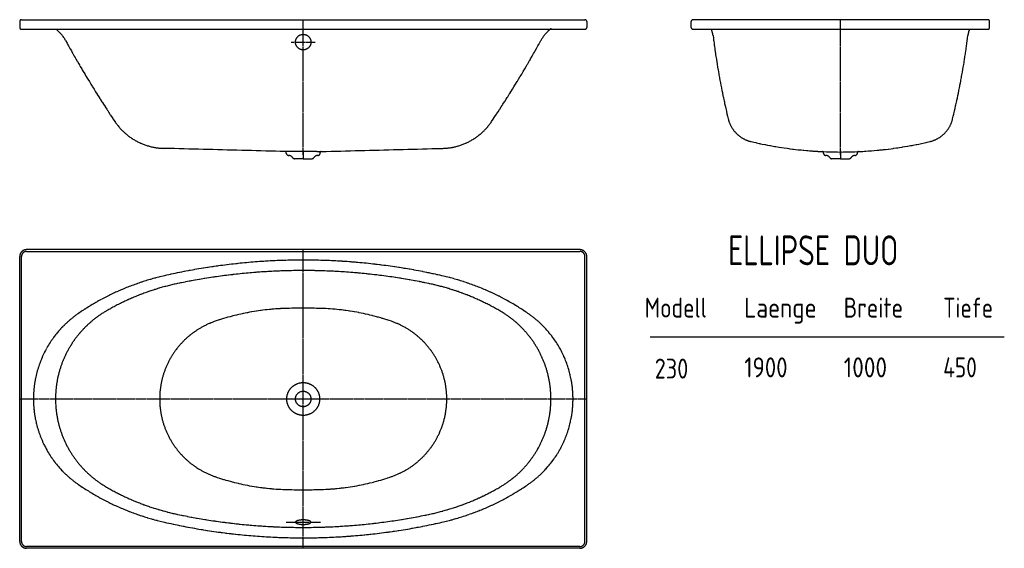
# Model space of a CAD drawing. Extents: x 33 to 3332, y 152 to 1922.
import ezdxf
from ezdxf.enums import TextEntityAlignment as Align

# ---------------------------------------------------------------- set-up
doc = ezdxf.new("R2010")
doc.units = 0
doc.header["$MEASUREMENT"] = 0
for name, pattern in [('AUSGEZOGEN', [16, 16, 0]), ('HILFSLINIE', [16, 16, 0]), ('MITTELLINIE', [13, 9.34, -1.22, 1.22, -1.22])]:
    doc.linetypes.add(name, pattern=pattern)
for name, color, linetype in [('2D-TEXT', 7, 'AUSGEZOGEN'), ('HILFSLINIE', 8, 'HILFSLINIE'), ('MITTELLINIE', 8, 'MITTELLINIE'), ('SICHTBARE_KANTE', 7, 'AUSGEZOGEN')]:
    doc.layers.add(name, color=color, linetype=linetype)
doc.styles.add('DIN-6776', font='isocp')

msp = doc.modelspace()

# ---------------------------------------------------------------- linework, layer by layer
at = {"layer": 'HILFSLINIE'}
for p, q in [((38.990913, 175.221863), (38.990913, 1129.221802)), ((55.990662, 1146.221802), (1909.991455, 1146.221802)), ((1926.991211, 175.221863), (1926.991211, 1129.221802)), ((2145.049316, 860.047974), (3332.049561, 860.047974)), ((1909.991455, 158.221863), (55.991516, 158.221863))]:
    msp.add_line(p, q, dxfattribs=at)
msp.add_circle((982.991028, 652.221802), 54.999992, dxfattribs=at)
for centre, radius, start, end in [((55.990662, 1129.221802), 16.999998, 90, 180), ((1909.991455, 1129.221802), 16.999998, 0, 90), ((982.991028, -972.778015), 2089.999756, 77.146049, 102.853943), ((704.908081, 245.897644), 839.999939, 102.853973, 124.432632), ((1261.074097, 245.897644), 839.999939, 55.567368, 77.146027), ((426.352814, 652.221802), 347.361389, 124.432724, 235.567261), ((947.441956, 155.661316), 799.999878, 91.804459, 108.945465), ((982.991028, -972.778015), 1928.999878, 88.19558, 91.804413), ((1018.5401, 155.661316), 799.999878, 71.054527, 88.195526), ((1539.629395, 652.221802), 347.361389, 304.432739, 55.567257), ((776.991272, 652.221802), 274.999969, 108.945534, 251.054611), ((1188.990845, 652.221802), 274.999969, 288.945404, 71.054474), ((704.908081, 1058.546021), 839.999939, 235.567368, 257.146027), ((947.441956, 1148.782349), 799.999878, 251.054581, 268.195526), ((1018.5401, 1148.782349), 799.999878, 271.804474, 288.945404), ((1261.074097, 1058.546021), 839.999939, 282.853973, 304.432617), ((982.991028, 2277.22168), 1928.999878, 268.195557, 271.804413), ((982.991028, 2277.22168), 2089.999756, 257.146057, 282.853943), ((55.991516, 175.221863), 16.999998, 180, 270), ((1909.991455, 175.221863), 16.999998, 270, 0)]:
    msp.add_arc(centre, radius, start, end, dxfattribs=at)
at = {"layer": 'MITTELLINIE'}
for p, q in [((982.991028, 1470.22168), (982.991028, 1922.22168)), ((2782.990967, 1470.22168), (2782.990967, 1922.22168)), ((942.741272, 1847.22168), (1023.240784, 1847.22168)), ((982.991028, 1483.506104), (982.991028, 1456.806152)), ((2782.990967, 1483.506104), (2782.990967, 1456.806152)), ((982.991028, 152.221863), (982.991028, 1152.221802)), ((32.991158, 652.221802), (1932.990967, 652.221802)), ((925.491272, 239.721863), (1040.490845, 239.721863))]:
    msp.add_line(p, q, dxfattribs=at)
at = {"layer": 'SICHTBARE_KANTE'}
for p, q in [((32.991158, 1916.180664), (32.991158, 1896.22168)), ((38.990913, 1922.22168), (1926.991211, 1922.22168)), ((1932.990967, 1916.180664), (1932.990967, 1896.22168)), ((2282.990723, 1896.22168), (2282.990723, 1916.22168)), ((3276.990967, 1922.22168), (2288.990479, 1922.22168)), ((3282.990967, 1896.22168), (3282.990967, 1916.22168)), ((38.990913, 1890.22168), (1926.991211, 1890.22168)), ((2288.990479, 1890.22168), (3276.990967, 1890.22168)), ((937.803772, 1480.405273), (515.177246, 1491.469727)), ((1028.178345, 1480.405273), (1450.805054, 1491.469727)), ((925.976746, 1475.547607), (925.780334, 1477.793701)), ((1028.417114, 1480.416992), (937.565002, 1480.416992)), ((982.991028, 1456.806152), (953.820984, 1456.806152)), ((982.991028, 1456.806152), (1012.16095, 1456.806152)), ((1040.005249, 1475.547607), (1040.20166, 1477.793701)), ((2725.976807, 1475.547607), (2725.780273, 1477.793701)), ((2782.990967, 1456.806152), (2753.821045, 1456.806152)), ((2782.990967, 1456.806152), (2812.160889, 1456.806152)), ((2840.005127, 1475.547607), (2840.20166, 1477.793701)), ((32.991158, 175.221863), (32.990669, 1129.221802)), ((1909.991455, 1152.221802), (55.990662, 1152.221802)), ((1932.990967, 175.221863), (1932.990967, 1129.221802)), ((1909.991455, 152.221863), (55.991516, 152.221863))]:
    msp.add_line(p, q, dxfattribs=at)
for points in [[(957.451721, 241.128113), (957.196106, 240.661316), (957.042542, 240.192566), (956.990784, 239.721863), (957.042542, 239.25116), (957.196106, 238.78241), (957.451721, 238.315613), (957.807922, 237.856628), (958.263245, 237.403503), (958.816467, 236.960144), (959.465881, 236.528503), (960.207336, 236.108582), (961.038147, 235.702332), (961.956848, 235.31366), (962.957825, 234.940613), (964.038147, 234.587097), (965.193176, 234.255066), (966.417542, 233.942566), (967.708557, 233.653503), (969.059631, 233.389832), (970.465149, 233.149597), (971.920715, 232.934753), (973.419983, 232.749207), (974.956604, 232.589035), (976.524963, 232.458176), (978.118958, 232.35466), (979.732483, 232.280441), (981.358459, 232.237473), (982.991028, 232.221848), (984.623596, 232.237473), (986.249573, 232.280441), (987.863098, 232.35466), (989.457092, 232.458176), (991.025452, 232.589035), (992.562073, 232.749207), (994.06134, 232.934753), (995.516907, 233.149597), (996.922424, 233.389832), (998.273499, 233.653503), (999.564514, 233.942566), (1000.788879, 234.255066), (1001.943909, 234.587097), (1003.024231, 234.940613), (1004.025208, 235.31366), (1004.943909, 235.702332), (1005.774719, 236.108582), (1006.516174, 236.528503), (1007.165588, 236.960144)], [(1008.991272, 239.721863), (1008.939514, 240.192566), (1008.78595, 240.661316), (1008.530334, 241.128113), (1008.174133, 241.587097), (1007.718811, 242.040222), (1007.165588, 242.483582), (1006.516174, 242.915222), (1005.774719, 243.335144), (1004.943909, 243.741394), (1004.025208, 244.130066), (1003.024231, 244.503113), (1001.943909, 244.856628), (1000.788879, 245.18866), (999.564514, 245.50116), (998.273499, 245.790222), (996.922424, 246.053894), (995.516907, 246.294128), (994.06134, 246.507019), (992.562073, 246.694519), (991.025452, 246.854675), (989.457092, 246.985535), (987.863098, 247.08905), (986.249573, 247.163269), (984.623596, 247.206238), (982.991028, 247.221863), (981.358459, 247.206238), (979.732483, 247.163269), (978.118958, 247.08905), (976.524963, 246.985535), (974.956604, 246.854675), (973.419983, 246.694519), (971.920715, 246.507019), (970.465149, 246.294128), (969.059631, 246.053894), (967.708557, 245.790222), (966.417542, 245.50116), (965.193176, 245.18866), (964.038147, 244.856628), (962.957825, 244.503113), (961.956848, 244.130066), (961.038147, 243.741394), (960.207336, 243.335144), (959.465881, 242.915222), (958.816467, 242.483582), (958.263245, 242.040222), (957.807922, 241.587097), (957.451721, 241.128113)], [(1007.165588, 236.960144), (1007.718811, 237.403503), (1008.174133, 237.856628), (1008.530334, 238.315613), (1008.78595, 238.78241), (1008.939514, 239.25116), (1008.991272, 239.721863)]]:
    msp.add_lwpolyline(points, dxfattribs=at)
for centre, radius in [((982.991028, 1847.22168), 25.999996), ((982.991028, 652.221802), 25.999998), ((982.991028, 652.221802), 25.999996)]:
    msp.add_circle(centre, radius, dxfattribs=at)
for centre, radius, start, end in [((38.990913, 1916.22168), 5.999999, 90, 180.391678), ((1926.991211, 1916.22168), 5.999999, 359.608337, 90), ((2288.990479, 1916.22168), 5.999999, 90, 180), ((3276.990967, 1916.22168), 5.999999, 0, 90), ((38.990913, 1896.22168), 5.999999, 180, 270), ((75.576843, 1791.229492), 127.000031, 28.738245, 51.211678), ((1890.405273, 1791.229492), 127.000031, 126.573814, 151.261749), ((1926.991211, 1896.22168), 5.999999, 270, 0), ((2288.990479, 1896.22168), 5.999999, 180, 270), ((2259.804932, 1856.80957), 97.000656, 7.113425, 20.148397), ((3306.176514, 1856.80957), 97.000656, 159.851654, 172.886658), ((3276.990967, 1896.22168), 5.999999, 270, 0), ((3258.458252, 3536.555664), 3503.000244, 208.738068, 213.93338), ((-1292.47644, 3536.555664), 3503.000244, 326.06662, 331.261932), ((4839.788574, 2178.801758), 2503, 187.113968, 193.602295), ((726.192261, 2178.801758), 2503, 346.397705, 352.886017), ((2507.105713, 1614.366211), 103.000008, 193.6017, 256.708405), ((3058.875732, 1614.366211), 103.000008, 283.29129, 346.398285), ((520.490356, 1694.401367), 202.999969, 213.93335, 268.500214), ((1445.491821, 1694.401367), 202.999969, 271.499756, 326.06665), ((2782.990967, 2782.22168), 1303, 256.708527, 270), ((2782.990967, 2782.22168), 1303, 270, 283.291412), ((922.492981, 1477.506104), 3.299987, 4.99976, 90), ((934.643738, 1476.305664), 8.700047, 184.998672, 269.628601), ((934.490173, 1452.606201), 14.999998, 31.615688, 89.628838), ((953.820984, 1464.506104), 7.699999, 211.616776, 270), ((1012.16095, 1464.506104), 7.699999, 270, 328.383209), ((1031.491821, 1452.606201), 14.999998, 90.371155, 148.384308), ((1031.338257, 1476.305664), 8.700047, 270.371399, 355.001343), ((1043.489136, 1477.506104), 3.299987, 90, 175.000336), ((2722.49292, 1477.506104), 3.299987, 4.999853, 90), ((2734.643799, 1476.305664), 8.700047, 184.998627, 269.628601), ((2734.490234, 1452.606201), 14.999998, 31.61581, 89.628838), ((2753.821045, 1464.506104), 7.699999, 211.616776, 270), ((2812.160889, 1464.506104), 7.699999, 270, 328.383209), ((2831.491699, 1452.606201), 14.999998, 90.371155, 148.384186), ((2831.338135, 1476.305664), 8.700047, 270.371399, 355.001343), ((2843.489014, 1477.506104), 3.299987, 90, 175.000504), ((55.990662, 1129.221802), 22.999998, 90, 180), ((1909.991455, 1129.221802), 22.999998, 0, 90), ((982.991028, -972.778015), 2054.999756, 78.186836, 101.813164), ((726.065918, 255.641785), 799.999878, 101.813141, 120.443237), ((1239.916138, 255.641785), 799.999878, 59.556755, 78.186852), ((492.990997, 652.221802), 339.999969, 120.443199, 239.556808), ((1472.991333, 652.221802), 339.999969, 300.443146, 59.556831), ((726.065918, 1048.80188), 799.999878, 239.556747, 258.186859), ((1239.916138, 1048.80188), 799.999878, 281.813141, 300.443237), ((982.991028, 2277.22168), 2054.999756, 258.186829, 281.813171), ((55.991516, 175.221863), 22.999998, 180, 270), ((1909.991455, 175.221863), 22.999998, 270, 0)]:
    msp.add_arc(centre, radius, start, end, dxfattribs=at)

# ---------------------------------------------------------------- texts
at = {"layer": '2D-TEXT', "style": 'DIN-6776'}
for s, height, rotation, width, p, p2 in [('ELLIPSE DUO', 99.999992, 0.000036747, 0.776417, (2406.395508, 1099.98938), (2977.062012, 1099.989746)), ('Modell', 66.666664, 0.000033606, 0.854795, (2127.38916, 924.713928), (2335.38916, 924.71405)), ('Laenge', 66.666664, 0.000028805, 0.898766, (2460.722168, 924.713928), (2703.388916, 924.71405)), ('Breite', 66.666664, 0.000035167, 0.839873, (2794.055176, 924.711975), (2992.825195, 924.712097)), ('Tiefe', 66.666664, 0.000041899, 0.848305, (3127.387451, 924.711975), (3294.220703, 924.712097)), ('1900', 66.666664, 0.000048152, 0.887225, (2460.721191, 724.713989), (2605.887939, 724.714111)), ('1000', 66.666664, 0.000048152, 0.88849, (2794.054199, 724.712036), (2939.220947, 724.712158)), ('450', 66.666664, 0.000062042, 0.824074, (3127.387451, 724.712036), (3240.054199, 724.712158)), ('230', 66.666664, 0.000062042, 0.866318, (2160.641113, 720.633911), (2273.307861, 720.634033))]:
    msp.add_text(s, height=height, rotation=rotation, dxfattribs=dict(at, width=width)).set_placement(p, p2, align=Align.FIT)

doc.saveas('drawing.dxf')
